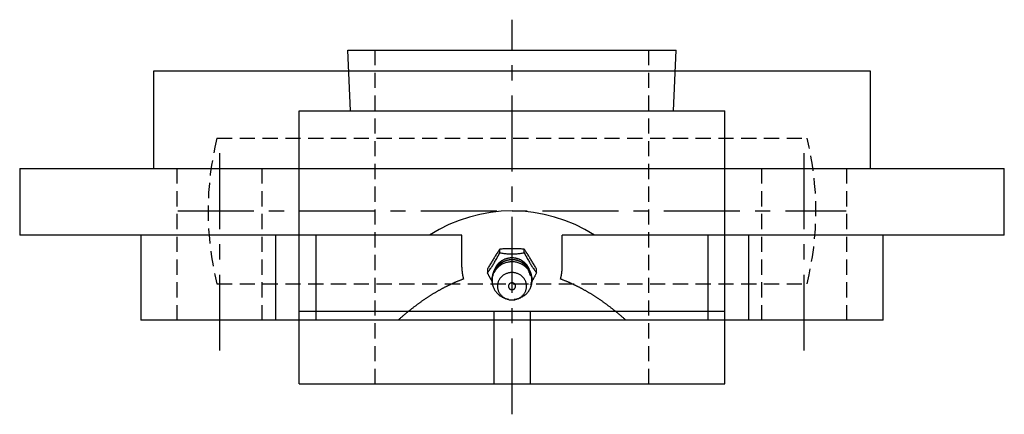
# Model space of a CAD drawing. Extents: x -86 to 176, y -86 to 176.
# Tile 2 of 3: x -81 to 81, y 111 to 176. Entities that reach past the tile are written whole.
import ezdxf

# ---------------------------------------------------------------- set-up
doc = ezdxf.new("R2010")
doc.units = 0
doc.header["$LTSCALE"] = 10
doc.linetypes.add('CENTER', pattern=[2, 1.25, -0.25, 0.25, -0.25])
doc.linetypes.add('HIDDEN', pattern=[0.375, 0.25, -0.125])
doc.layers.get('0').update_dxf_attribs({"linetype": 'CONTINUOUS'})
doc.layers.add('CENTER', color=1, linetype='CENTER')
doc.layers.add('HIDDEN', color=3, linetype='HIDDEN')

msp = doc.modelspace()

# ---------------------------------------------------------------- linework, layer by layer
for p, q in [((-27, 170.9), (27, 170.9)), ((-26.58, 160.9), (-27, 170.9)), ((26.58, 160.9), (27, 170.9)), ((-59, 167.4), (-59, 151.4)), ((59, 167.4), (-59, 167.4)), ((59, 151.4), (59, 167.4)), ((-35, 115.9), (-35, 160.9)), ((-35, 160.9), (35, 160.9)), ((35, 115.9), (35, 160.9)), ((-81, 151.4), (-81, 140.4)), ((-81, 151.4), (81, 151.4)), ((81, 140.4), (81, 151.4)), ((-8.25, 140.4), (-81, 140.4)), ((-61.08, 140.4), (-61.08, 126.4)), ((-38.89, 140.4), (-38.89, 126.4)), ((-32.23, 126.4), (-32.23, 140.4)), ((-8.25, 135.12), (-8.25, 140.4)), ((8.25, 135.12), (8.25, 140.4)), ((81, 140.4), (8.25, 140.4)), ((32.23, 140.4), (32.23, 126.4)), ((38.89, 140.4), (38.89, 126.4)), ((61.08, 126.4), (61.08, 140.4)), ((-2.02, 137.51), (-2.02, 138.09)), ((2.02, 137.51), (2.02, 138.09)), ((-4.04, 134.8), (-4.04, 134.22)), ((4.04, 134.22), (4.04, 134.8)), ((-1.37, 130.1), (-1, 129.94)), ((1, 129.94), (1.37, 130.1)), ((61.08, 126.4), (-61.08, 126.4)), ((-35, 127.9), (35, 127.9)), ((-3, 127.9), (-3, 115.9)), ((3, 127.9), (3, 115.9)), ((-35, 115.9), (35, 115.9))]:
    msp.add_line(p, q)
for points in [[(-2.02, 138.09), (-2.1, 137.98), (-2.18, 137.85), (-2.27, 137.73), (-2.35, 137.6), (-2.44, 137.47), (-2.53, 137.33), (-2.61, 137.2), (-2.7, 137.06), (-2.78, 136.92), (-2.87, 136.79), (-2.95, 136.65), (-3.03, 136.52), (-3.11, 136.39), (-3.19, 136.26), (-3.28, 136.12), (-3.36, 135.98), (-3.45, 135.83), (-3.54, 135.69), (-3.62, 135.54), (-3.71, 135.4), (-3.79, 135.25), (-3.88, 135.1), (-3.96, 134.95), (-4.04, 134.8)], [(2.02, 138.09), (1.86, 138.11), (1.69, 138.12), (1.52, 138.13), (1.35, 138.14), (1.18, 138.15), (1.01, 138.15), (0.84, 138.16), (0.67, 138.16), (0.5, 138.16), (0.33, 138.17), (0.16, 138.17), (0, 138.17), (-0.16, 138.17), (-0.33, 138.17), (-0.5, 138.16), (-0.67, 138.16), (-0.84, 138.16), (-1.01, 138.15), (-1.18, 138.15), (-1.35, 138.14), (-1.52, 138.13), (-1.69, 138.12), (-1.86, 138.11), (-2.02, 138.09)], [(4.04, 134.8), (3.96, 134.95), (3.88, 135.1), (3.79, 135.25), (3.71, 135.4), (3.62, 135.54), (3.54, 135.69), (3.45, 135.83), (3.36, 135.98), (3.28, 136.12), (3.19, 136.26), (3.11, 136.39), (3.03, 136.52), (2.95, 136.65), (2.87, 136.79), (2.78, 136.92), (2.7, 137.06), (2.61, 137.2), (2.53, 137.33), (2.44, 137.47), (2.35, 137.6), (2.27, 137.73), (2.18, 137.85), (2.1, 137.98), (2.02, 138.09)], [(-4.04, 134.22), (-3.96, 134.33), (-3.87, 134.44), (-3.79, 134.55), (-3.71, 134.66), (-3.62, 134.78), (-3.54, 134.9), (-3.45, 135.02), (-3.37, 135.15), (-3.28, 135.27), (-3.2, 135.4), (-3.11, 135.53), (-3.03, 135.67), (-2.95, 135.81), (-2.86, 135.95), (-2.78, 136.1), (-2.69, 136.25), (-2.61, 136.4), (-2.52, 136.55), (-2.44, 136.71), (-2.35, 136.87), (-2.27, 137.02), (-2.19, 137.18), (-2.1, 137.34), (-2.02, 137.51)], [(3.1, 131.88), (3.25, 132.37), (3.31, 132.88), (3.3, 133.39), (3.21, 133.9), (3.04, 134.38), (2.8, 134.83), (2.5, 135.24), (2.13, 135.6), (1.71, 135.9), (1.25, 136.13), (0.77, 136.28), (0.26, 136.36), (-0.25, 136.36), (-0.76, 136.28), (-1.25, 136.13), (-1.71, 135.9), (-2.13, 135.6), (-2.49, 135.24), (-2.8, 134.84), (-3.04, 134.38), (-3.21, 133.9), (-3.3, 133.4), (-3.31, 132.88), (-3.25, 132.37), (-3.1, 131.88)], [(2.79, 134.42), (2.7, 134.67), (2.58, 134.91), (2.44, 135.13), (2.27, 135.35), (2.08, 135.55), (1.87, 135.73), (1.64, 135.89), (1.39, 136.02), (1.13, 136.14), (0.86, 136.23), (0.58, 136.3), (0.29, 136.34), (0, 136.35), (-0.28, 136.34), (-0.57, 136.3), (-0.85, 136.23), (-1.12, 136.14), (-1.38, 136.03), (-1.63, 135.89), (-1.86, 135.73), (-2.07, 135.55), (-2.26, 135.35), (-2.43, 135.14), (-2.58, 134.91)], [(-2.02, 137.51), (-1.85, 137.48), (-1.69, 137.45), (-1.52, 137.43), (-1.35, 137.41), (-1.18, 137.39), (-1.02, 137.37), (-0.85, 137.35), (-0.68, 137.34), (-0.51, 137.33), (-0.34, 137.32), (-0.17, 137.32), (0, 137.31), (0.17, 137.32), (0.34, 137.32), (0.51, 137.33), (0.68, 137.34), (0.85, 137.35), (1.02, 137.37), (1.18, 137.39), (1.35, 137.41), (1.52, 137.43), (1.69, 137.45), (1.85, 137.48), (2.02, 137.51)], [(2.02, 137.51), (2.1, 137.34), (2.19, 137.18), (2.27, 137.02), (2.35, 136.87), (2.44, 136.71), (2.52, 136.55), (2.61, 136.4), (2.69, 136.25), (2.78, 136.1), (2.86, 135.95), (2.95, 135.81), (3.03, 135.67), (3.11, 135.53), (3.2, 135.4), (3.28, 135.27), (3.37, 135.15), (3.45, 135.02), (3.54, 134.9), (3.62, 134.78), (3.71, 134.66), (3.79, 134.55), (3.87, 134.44), (3.96, 134.33), (4.04, 134.22)], [(-2.62, 134.83), (-2.63, 134.82), (-2.63, 134.82), (-2.63, 134.81), (-2.64, 134.8), (-2.64, 134.79), (-2.64, 134.79), (-2.65, 134.78), (-2.65, 134.77), (-2.65, 134.77), (-2.66, 134.76), (-2.66, 134.75), (-2.66, 134.75), (-2.67, 134.74), (-2.67, 134.73), (-2.67, 134.72), (-2.68, 134.72), (-2.68, 134.71), (-2.68, 134.7), (-2.69, 134.69), (-2.69, 134.69), (-2.69, 134.68), (-2.7, 134.67), (-2.7, 134.67), (-2.7, 134.66)], [(-3.28, 132.8), (-3.31, 132.86), (-3.34, 132.91), (-3.37, 132.97), (-3.41, 133.03), (-3.44, 133.08), (-3.47, 133.14), (-3.5, 133.2), (-3.53, 133.26), (-3.57, 133.32), (-3.6, 133.37), (-3.63, 133.43), (-3.66, 133.49), (-3.69, 133.55), (-3.72, 133.61), (-3.76, 133.67), (-3.79, 133.73), (-3.82, 133.79), (-3.85, 133.85), (-3.88, 133.91), (-3.91, 133.97), (-3.95, 134.03), (-3.98, 134.1), (-4.01, 134.16), (-4.04, 134.22)], [(2.84, 134.24), (2.84, 134.25), (2.84, 134.25), (2.84, 134.25), (2.84, 134.26), (2.84, 134.26), (2.84, 134.26), (2.84, 134.27), (2.83, 134.27), (2.83, 134.28), (2.83, 134.28), (2.83, 134.28), (2.83, 134.29), (2.83, 134.29), (2.83, 134.29), (2.83, 134.3), (2.83, 134.3), (2.83, 134.31), (2.82, 134.31), (2.82, 134.31), (2.82, 134.32), (2.82, 134.32), (2.82, 134.32), (2.82, 134.33), (2.82, 134.33)], [(4.04, 134.22), (4, 134.14), (3.96, 134.07), (3.92, 133.99), (3.89, 133.92), (3.85, 133.85), (3.81, 133.77), (3.77, 133.7), (3.73, 133.62), (3.69, 133.55), (3.65, 133.48), (3.61, 133.4), (3.57, 133.33), (3.54, 133.26), (3.5, 133.19), (3.46, 133.12), (3.42, 133.05), (3.38, 132.98), (3.34, 132.91), (3.3, 132.84), (3.26, 132.77), (3.22, 132.7), (3.18, 132.63), (3.14, 132.57), (3.1, 132.5)], [(3.02, 132.36), (3.01, 132.36), (3.01, 132.35), (3.01, 132.35), (3.01, 132.35), (3.01, 132.34), (3.01, 132.34), (3, 132.34), (3, 132.34), (3, 132.33), (3, 132.33), (3, 132.33), (2.99, 132.32), (2.99, 132.32), (2.99, 132.32), (2.99, 132.31), (2.99, 132.31), (2.99, 132.31), (2.98, 132.31), (2.98, 132.3), (2.98, 132.3), (2.98, 132.3), (2.98, 132.29), (2.97, 132.29), (2.97, 132.29)]]:
    msp.add_lwpolyline(points)
for points in [[(3.03, 133.72, 0), (3.03, 133.79, 0), (3.03, 133.85, 0), (3.03, 133.92, 0), (3.03, 133.99, 0), (3.02, 134.06, 0), (3.01, 134.12, 0), (3.01, 134.19, 0), (3, 134.26, 0), (2.98, 134.32, 0), (2.97, 134.39, 0), (2.95, 134.46, 0), (2.94, 134.52, 0), (2.92, 134.59, 0), (2.9, 134.65, 0), (2.88, 134.72, 0), (2.85, 134.78, 0), (2.83, 134.84, 0), (2.8, 134.9, 0), (2.77, 134.97, 0), (2.74, 135.03, 0), (2.71, 135.09, 0), (2.68, 135.15, 0), (2.64, 135.21, 0), (2.61, 135.27, 0), (2.57, 135.32, 0), (2.53, 135.38, 0), (2.49, 135.44, 0), (2.45, 135.49, 0), (2.41, 135.54, 0), (2.36, 135.6, 0), (2.32, 135.65, 0), (2.27, 135.7, 0), (2.22, 135.75, 0), (2.17, 135.8, 0), (2.12, 135.85, 0), (2.07, 135.89, 0), (2.02, 135.94, 0), (1.96, 135.98, 0), (1.91, 136.03, 0), (1.85, 136.07, 0), (1.79, 136.11, 0), (1.73, 136.15, 0), (1.67, 136.19, 0), (1.61, 136.22, 0), (1.55, 136.26, 0), (1.49, 136.29, 0), (1.43, 136.32, 0), (1.36, 136.36, 0), (1.3, 136.38, 0), (1.23, 136.41, 0), (1.17, 136.44, 0), (1.1, 136.47, 0), (1.03, 136.49, 0), (0.97, 136.51, 0), (0.9, 136.53, 0), (0.83, 136.55, 0), (0.76, 136.57, 0), (0.69, 136.59, 0), (0.62, 136.6, 0), (0.55, 136.61, 0), (0.48, 136.62, 0), (0.41, 136.63, 0), (0.34, 136.64, 0), (0.27, 136.65, 0), (0.19, 136.66, 0), (0.12, 136.66, 0), (0.05, 136.66, 0), (-0.02, 136.66, 0), (-0.09, 136.66, 0), (-0.16, 136.66, 0), (-0.24, 136.65, 0), (-0.31, 136.65, 0), (-0.38, 136.64, 0), (-0.45, 136.63, 0), (-0.52, 136.62, 0), (-0.59, 136.61, 0), (-0.66, 136.59, 0), (-0.73, 136.58, 0), (-0.8, 136.56, 0), (-0.87, 136.54, 0), (-0.94, 136.52, 0), (-1.01, 136.5, 0), (-1.07, 136.48, 0), (-1.14, 136.45, 0), (-1.21, 136.43, 0), (-1.27, 136.4, 0), (-1.34, 136.37, 0), (-1.4, 136.34, 0), (-1.47, 136.31, 0), (-1.53, 136.27, 0), (-1.59, 136.24, 0), (-1.65, 136.2, 0), (-1.71, 136.16, 0), (-1.77, 136.13, 0), (-1.83, 136.09, 0), (-1.88, 136.04, 0), (-1.94, 136, 0), (-1.99, 135.96, 0), (-2.05, 135.91, 0), (-2.1, 135.87, 0), (-2.15, 135.82, 0), (-2.2, 135.77, 0), (-2.25, 135.72, 0), (-2.3, 135.67, 0), (-2.34, 135.62, 0), (-2.39, 135.57, 0), (-2.43, 135.51, 0), (-2.47, 135.46, 0), (-2.52, 135.4, 0), (-2.55, 135.35, 0), (-2.59, 135.29, 0), (-2.63, 135.23, 0), (-2.66, 135.17, 0), (-2.7, 135.11, 0), (-2.73, 135.05, 0), (-2.76, 134.99, 0), (-2.79, 134.93, 0), (-2.82, 134.87, 0), (-2.84, 134.8, 0), (-2.87, 134.74, 0), (-2.89, 134.68, 0), (-2.91, 134.61, 0), (-2.93, 134.55, 0), (-2.95, 134.48, 0), (-2.96, 134.42, 0), (-2.98, 134.35, 0), (-2.99, 134.28, 0), (-3, 134.22, 0)], [(2.96, 133.95, 0), (2.95, 134, 0), (2.94, 134.06, 0), (2.93, 134.12, 0), (2.91, 134.17, 0), (2.9, 134.23, 0), (2.88, 134.29, 0), (2.87, 134.34, 0), (2.85, 134.4, 0), (2.83, 134.45, 0), (2.81, 134.51, 0), (2.79, 134.56, 0), (2.76, 134.62, 0), (2.74, 134.67, 0), (2.72, 134.72, 0), (2.69, 134.78, 0), (2.66, 134.83, 0), (2.63, 134.88, 0), (2.6, 134.93, 0), (2.57, 134.98, 0), (2.54, 135.03, 0), (2.51, 135.08, 0), (2.47, 135.13, 0), (2.44, 135.17, 0), (2.4, 135.22, 0), (2.36, 135.27, 0), (2.33, 135.31, 0), (2.29, 135.36, 0), (2.25, 135.4, 0), (2.2, 135.44, 0), (2.16, 135.49, 0), (2.12, 135.53, 0), (2.07, 135.57, 0), (2.03, 135.61, 0), (1.98, 135.65, 0), (1.94, 135.69, 0), (1.89, 135.72, 0), (1.84, 135.76, 0), (1.79, 135.79, 0), (1.74, 135.83, 0), (1.69, 135.86, 0), (1.64, 135.89, 0), (1.59, 135.93, 0), (1.54, 135.96, 0), (1.48, 135.99, 0), (1.43, 136.01, 0), (1.38, 136.04, 0), (1.32, 136.07, 0), (1.26, 136.09, 0), (1.21, 136.12, 0), (1.15, 136.14, 0), (1.09, 136.16, 0), (1.04, 136.18, 0), (0.98, 136.2, 0), (0.92, 136.22, 0), (0.86, 136.24, 0), (0.8, 136.25, 0), (0.74, 136.27, 0), (0.68, 136.28, 0), (0.62, 136.29, 0), (0.56, 136.31, 0), (0.5, 136.32, 0), (0.44, 136.32, 0), (0.38, 136.33, 0), (0.32, 136.34, 0), (0.26, 136.34, 0), (0.19, 136.35, 0), (0.13, 136.35, 0), (0.07, 136.35, 0), (0.01, 136.36, 0), (-0.05, 136.35, 0), (-0.11, 136.35, 0), (-0.18, 136.35, 0), (-0.24, 136.35, 0), (-0.3, 136.34, 0), (-0.36, 136.34, 0), (-0.42, 136.33, 0), (-0.48, 136.32, 0), (-0.54, 136.31, 0), (-0.6, 136.3, 0), (-0.67, 136.28, 0), (-0.73, 136.27, 0), (-0.78, 136.26, 0), (-0.84, 136.24, 0), (-0.9, 136.22, 0), (-0.96, 136.21, 0), (-1.02, 136.19, 0), (-1.08, 136.17, 0), (-1.14, 136.15, 0), (-1.19, 136.12, 0), (-1.25, 136.1, 0), (-1.3, 136.07, 0), (-1.36, 136.05, 0), (-1.41, 136.02, 0), (-1.47, 135.99, 0), (-1.52, 135.96, 0), (-1.57, 135.93, 0), (-1.63, 135.9, 0), (-1.68, 135.87, 0), (-1.73, 135.84, 0), (-1.78, 135.8, 0), (-1.83, 135.77, 0), (-1.88, 135.73, 0), (-1.92, 135.7, 0), (-1.97, 135.66, 0), (-2.02, 135.62, 0), (-2.06, 135.58, 0), (-2.11, 135.54, 0), (-2.15, 135.5, 0), (-2.19, 135.46, 0), (-2.23, 135.41, 0), (-2.27, 135.37, 0), (-2.31, 135.32, 0), (-2.35, 135.28, 0), (-2.39, 135.23, 0), (-2.43, 135.19, 0), (-2.46, 135.14, 0), (-2.5, 135.09, 0), (-2.53, 135.04, 0), (-2.56, 134.99, 0), (-2.59, 134.94, 0), (-2.62, 134.89, 0), (-2.65, 134.84, 0), (-2.68, 134.79, 0), (-2.71, 134.74, 0), (-2.73, 134.68, 0), (-2.76, 134.63, 0), (-2.78, 134.58, 0), (-2.8, 134.52, 0)], [(-8.25, 135.12, 0), (-8.25, 135.1, 0), (-8.25, 135.09, 0), (-8.25, 135.07, 0), (-8.25, 135.06, 0), (-8.25, 135.04, 0), (-8.25, 135.03, 0), (-8.25, 135.01, 0), (-8.25, 134.99, 0), (-8.25, 134.98, 0), (-8.25, 134.96, 0), (-8.25, 134.95, 0), (-8.25, 134.93, 0), (-8.25, 134.92, 0), (-8.25, 134.9, 0), (-8.25, 134.89, 0), (-8.25, 134.87, 0), (-8.25, 134.86, 0), (-8.24, 134.84, 0), (-8.24, 134.82, 0), (-8.24, 134.81, 0), (-8.24, 134.79, 0), (-8.24, 134.78, 0), (-8.24, 134.76, 0), (-8.24, 134.75, 0), (-8.24, 134.73, 0), (-8.24, 134.72, 0), (-8.24, 134.7, 0), (-8.24, 134.69, 0), (-8.24, 134.67, 0), (-8.24, 134.66, 0), (-8.23, 134.64, 0), (-8.23, 134.63, 0), (-8.23, 134.61, 0), (-8.23, 134.6, 0), (-8.23, 134.58, 0), (-8.23, 134.56, 0), (-8.23, 134.55, 0), (-8.23, 134.53, 0), (-8.23, 134.52, 0), (-8.22, 134.5, 0), (-8.22, 134.49, 0), (-8.22, 134.47, 0), (-8.22, 134.46, 0), (-8.22, 134.44, 0), (-8.22, 134.43, 0), (-8.22, 134.41, 0), (-8.21, 134.4, 0), (-8.21, 134.38, 0), (-8.21, 134.37, 0), (-8.21, 134.35, 0), (-8.21, 134.34, 0), (-8.21, 134.32, 0), (-8.2, 134.31, 0), (-8.2, 134.29, 0), (-8.2, 134.28, 0), (-8.2, 134.26, 0), (-8.2, 134.25, 0), (-8.2, 134.23, 0), (-8.19, 134.21, 0), (-8.19, 134.2, 0), (-8.19, 134.18, 0), (-8.19, 134.17, 0), (-8.19, 134.15, 0), (-8.18, 134.14, 0), (-8.18, 134.12, 0), (-8.18, 134.11, 0), (-8.18, 134.09, 0), (-8.18, 134.08, 0), (-8.17, 134.06, 0), (-8.17, 134.05, 0), (-8.17, 134.03, 0), (-8.17, 134.02, 0), (-8.16, 134, 0), (-8.16, 133.99, 0), (-8.16, 133.97, 0), (-8.16, 133.96, 0), (-8.15, 133.94, 0), (-8.15, 133.93, 0), (-8.15, 133.91, 0), (-8.15, 133.9, 0), (-8.14, 133.88, 0), (-8.14, 133.87, 0), (-8.14, 133.85, 0), (-8.14, 133.84, 0), (-8.13, 133.82, 0), (-8.13, 133.81, 0), (-8.13, 133.79, 0), (-8.13, 133.77, 0), (-8.12, 133.76, 0), (-8.12, 133.74, 0), (-8.12, 133.73, 0), (-8.11, 133.71, 0), (-8.11, 133.7, 0), (-8.11, 133.68, 0), (-8.1, 133.67, 0), (-8.1, 133.65, 0), (-8.1, 133.64, 0), (-8.1, 133.62, 0), (-8.09, 133.61, 0), (-8.09, 133.59, 0), (-8.09, 133.58, 0), (-8.08, 133.56, 0), (-8.08, 133.55, 0), (-8.08, 133.53, 0), (-8.07, 133.52, 0), (-8.07, 133.5, 0), (-8.07, 133.49, 0), (-8.06, 133.47, 0), (-8.06, 133.46, 0), (-8.06, 133.44, 0), (-8.05, 133.43, 0), (-8.05, 133.41, 0), (-8.04, 133.4, 0), (-8.04, 133.38, 0), (-8.04, 133.37, 0), (-8.03, 133.35, 0), (-8.03, 133.34, 0), (-8.03, 133.32, 0), (-8.02, 133.31, 0), (-8.02, 133.29, 0), (-8.01, 133.28, 0), (-8.01, 133.26, 0), (-8.01, 133.25, 0), (-8, 133.24, 0), (-8, 133.22, 0), (-8, 133.21, 0), (-7.99, 133.19, 0), (-7.99, 133.18, 0)], [(0.36, 129.84, 0), (0.51, 129.86, 0), (0.66, 129.89, 0), (0.81, 129.92, 0), (0.96, 129.96, 0), (1.1, 130, 0), (1.24, 130.05, 0), (1.38, 130.11, 0), (1.52, 130.17, 0), (1.65, 130.24, 0), (1.78, 130.31, 0), (1.91, 130.39, 0), (2.03, 130.48, 0), (2.15, 130.57, 0), (2.26, 130.66, 0), (2.37, 130.76, 0), (2.47, 130.87, 0), (2.57, 130.98, 0), (2.66, 131.09, 0), (2.75, 131.21, 0), (2.83, 131.33, 0), (2.9, 131.45, 0), (2.97, 131.58, 0), (3.03, 131.71, 0), (3.09, 131.84, 0), (3.14, 131.98, 0), (3.18, 132.12, 0), (3.22, 132.25, 0), (3.25, 132.39, 0), (3.27, 132.53, 0), (3.28, 132.68, 0), (3.29, 132.82, 0), (3.29, 132.96, 0), (3.29, 133.1, 0), (3.28, 133.25, 0), (3.26, 133.39, 0), (3.23, 133.53, 0), (3.2, 133.67, 0), (3.16, 133.8, 0), (3.11, 133.94, 0), (3.06, 134.07, 0), (3, 134.2, 0), (2.93, 134.33, 0), (2.86, 134.46, 0), (2.78, 134.58, 0), (2.7, 134.7, 0), (2.61, 134.81, 0), (2.51, 134.92, 0), (2.41, 135.03, 0), (2.3, 135.13, 0), (2.19, 135.23, 0), (2.08, 135.32, 0), (1.96, 135.41, 0), (1.83, 135.49, 0), (1.7, 135.57, 0), (1.57, 135.64, 0), (1.44, 135.7, 0), (1.3, 135.76, 0), (1.16, 135.82, 0), (1.02, 135.86, 0), (0.87, 135.9, 0), (0.72, 135.94, 0), (0.57, 135.97, 0), (0.42, 135.99, 0), (0.27, 136, 0), (0.12, 136.01, 0), (-0.03, 136.01, 0), (-0.18, 136.01, 0), (-0.33, 136, 0), (-0.48, 135.98, 0), (-0.63, 135.96, 0), (-0.78, 135.93, 0), (-0.93, 135.89, 0), (-1.07, 135.85, 0), (-1.21, 135.8, 0), (-1.35, 135.74, 0), (-1.49, 135.68, 0), (-1.63, 135.61, 0), (-1.76, 135.54, 0), (-1.88, 135.46, 0), (-2, 135.38, 0), (-2.12, 135.29, 0), (-2.24, 135.19, 0), (-2.35, 135.09, 0), (-2.45, 134.99, 0), (-2.55, 134.88, 0), (-2.64, 134.77, 0), (-2.73, 134.65, 0), (-2.81, 134.53, 0), (-2.89, 134.41, 0), (-2.96, 134.28, 0), (-3.02, 134.15, 0), (-3.08, 134.02, 0), (-3.13, 133.89, 0), (-3.17, 133.75, 0), (-3.21, 133.61, 0), (-3.24, 133.47, 0), (-3.27, 133.33, 0), (-3.28, 133.19, 0), (-3.29, 133.05, 0), (-3.29, 132.9, 0), (-3.29, 132.76, 0), (-3.28, 132.62, 0), (-3.26, 132.48, 0), (-3.24, 132.34, 0), (-3.2, 132.2, 0), (-3.17, 132.06, 0), (-3.12, 131.92, 0), (-3.07, 131.79, 0), (-3.01, 131.66, 0), (-2.94, 131.53, 0), (-2.87, 131.4, 0), (-2.8, 131.28, 0), (-2.71, 131.16, 0), (-2.62, 131.05, 0), (-2.53, 130.94, 0), (-2.43, 130.83, 0), (-2.32, 130.72, 0), (-2.21, 130.63, 0), (-2.1, 130.53, 0), (-1.98, 130.44, 0), (-1.86, 130.36, 0), (-1.73, 130.28, 0), (-1.6, 130.21, 0), (-1.46, 130.15, 0), (-1.33, 130.09, 0), (-1.19, 130.03, 0), (-1.04, 129.98, 0), (-0.9, 129.94, 0)], [(7.99, 133.18, 0), (7.99, 133.19, 0), (8, 133.21, 0), (8, 133.22, 0), (8, 133.24, 0), (8.01, 133.25, 0), (8.01, 133.26, 0), (8.01, 133.28, 0), (8.02, 133.29, 0), (8.02, 133.31, 0), (8.03, 133.32, 0), (8.03, 133.34, 0), (8.03, 133.35, 0), (8.04, 133.37, 0), (8.04, 133.38, 0), (8.04, 133.4, 0), (8.05, 133.41, 0), (8.05, 133.43, 0), (8.06, 133.44, 0), (8.06, 133.46, 0), (8.06, 133.47, 0), (8.07, 133.49, 0), (8.07, 133.5, 0), (8.07, 133.52, 0), (8.08, 133.53, 0), (8.08, 133.55, 0), (8.08, 133.56, 0), (8.09, 133.58, 0), (8.09, 133.59, 0), (8.09, 133.61, 0), (8.1, 133.62, 0), (8.1, 133.64, 0), (8.1, 133.65, 0), (8.1, 133.67, 0), (8.11, 133.68, 0), (8.11, 133.7, 0), (8.11, 133.71, 0), (8.12, 133.73, 0), (8.12, 133.74, 0), (8.12, 133.76, 0), (8.13, 133.77, 0), (8.13, 133.79, 0), (8.13, 133.81, 0), (8.13, 133.82, 0), (8.14, 133.84, 0), (8.14, 133.85, 0), (8.14, 133.87, 0), (8.14, 133.88, 0), (8.15, 133.9, 0), (8.15, 133.91, 0), (8.15, 133.93, 0), (8.15, 133.94, 0), (8.16, 133.96, 0), (8.16, 133.97, 0), (8.16, 133.99, 0), (8.16, 134, 0), (8.17, 134.02, 0), (8.17, 134.03, 0), (8.17, 134.05, 0), (8.17, 134.06, 0), (8.18, 134.08, 0), (8.18, 134.09, 0), (8.18, 134.11, 0), (8.18, 134.12, 0), (8.18, 134.14, 0), (8.19, 134.15, 0), (8.19, 134.17, 0), (8.19, 134.18, 0), (8.19, 134.2, 0), (8.19, 134.21, 0), (8.2, 134.23, 0), (8.2, 134.25, 0), (8.2, 134.26, 0), (8.2, 134.28, 0), (8.2, 134.29, 0), (8.2, 134.31, 0), (8.21, 134.32, 0), (8.21, 134.34, 0), (8.21, 134.35, 0), (8.21, 134.37, 0), (8.21, 134.38, 0), (8.21, 134.4, 0), (8.22, 134.41, 0), (8.22, 134.43, 0), (8.22, 134.44, 0), (8.22, 134.46, 0), (8.22, 134.47, 0), (8.22, 134.49, 0), (8.22, 134.5, 0), (8.23, 134.52, 0), (8.23, 134.53, 0), (8.23, 134.55, 0), (8.23, 134.56, 0), (8.23, 134.58, 0), (8.23, 134.6, 0), (8.23, 134.61, 0), (8.23, 134.63, 0), (8.23, 134.64, 0), (8.24, 134.66, 0), (8.24, 134.67, 0), (8.24, 134.69, 0), (8.24, 134.7, 0), (8.24, 134.72, 0), (8.24, 134.73, 0), (8.24, 134.75, 0), (8.24, 134.76, 0), (8.24, 134.78, 0), (8.24, 134.79, 0), (8.24, 134.81, 0), (8.24, 134.82, 0), (8.24, 134.84, 0), (8.25, 134.86, 0), (8.25, 134.87, 0), (8.25, 134.89, 0), (8.25, 134.9, 0), (8.25, 134.92, 0), (8.25, 134.93, 0), (8.25, 134.95, 0), (8.25, 134.96, 0), (8.25, 134.98, 0), (8.25, 134.99, 0), (8.25, 135.01, 0), (8.25, 135.03, 0), (8.25, 135.04, 0), (8.25, 135.06, 0), (8.25, 135.07, 0), (8.25, 135.09, 0), (8.25, 135.1, 0), (8.25, 135.12, 0)], [(-7.99, 133.18, 0), (-8.07, 133.14, 0), (-8.16, 133.11, 0), (-8.24, 133.08, 0), (-8.33, 133.05, 0), (-8.41, 133.01, 0), (-8.5, 132.98, 0), (-8.59, 132.95, 0), (-8.67, 132.91, 0), (-8.76, 132.88, 0), (-8.84, 132.84, 0), (-8.93, 132.81, 0), (-9.01, 132.77, 0), (-9.1, 132.74, 0), (-9.18, 132.7, 0), (-9.27, 132.66, 0), (-9.35, 132.63, 0), (-9.44, 132.59, 0), (-9.52, 132.55, 0), (-9.61, 132.51, 0), (-9.69, 132.48, 0), (-9.78, 132.44, 0), (-9.86, 132.4, 0), (-9.95, 132.36, 0), (-10.03, 132.32, 0), (-10.12, 132.28, 0), (-10.2, 132.24, 0), (-10.29, 132.2, 0), (-10.37, 132.16, 0), (-10.46, 132.12, 0), (-10.54, 132.08, 0), (-10.63, 132.03, 0), (-10.71, 131.99, 0), (-10.8, 131.95, 0), (-10.88, 131.91, 0), (-10.97, 131.87, 0), (-11.05, 131.82, 0), (-11.14, 131.78, 0), (-11.22, 131.73, 0), (-11.31, 131.69, 0), (-11.39, 131.64, 0), (-11.48, 131.6, 0), (-11.56, 131.55, 0), (-11.65, 131.51, 0), (-11.73, 131.46, 0), (-11.82, 131.41, 0), (-11.9, 131.37, 0), (-11.98, 131.32, 0), (-12.07, 131.27, 0), (-12.15, 131.22, 0), (-12.24, 131.18, 0), (-12.32, 131.13, 0), (-12.41, 131.08, 0), (-12.49, 131.03, 0), (-12.58, 130.98, 0), (-12.66, 130.93, 0), (-12.74, 130.88, 0), (-12.83, 130.83, 0), (-12.91, 130.78, 0), (-13, 130.73, 0), (-13.08, 130.68, 0), (-13.17, 130.62, 0), (-13.25, 130.57, 0), (-13.33, 130.52, 0), (-13.42, 130.47, 0), (-13.5, 130.41, 0), (-13.59, 130.36, 0), (-13.67, 130.31, 0), (-13.75, 130.25, 0), (-13.84, 130.2, 0), (-13.92, 130.14, 0), (-14.01, 130.09, 0), (-14.09, 130.03, 0), (-14.17, 129.98, 0), (-14.26, 129.92, 0), (-14.34, 129.86, 0), (-14.42, 129.81, 0), (-14.51, 129.75, 0), (-14.59, 129.69, 0), (-14.68, 129.63, 0), (-14.76, 129.58, 0), (-14.84, 129.52, 0), (-14.93, 129.46, 0), (-15.01, 129.4, 0), (-15.09, 129.34, 0), (-15.18, 129.28, 0), (-15.26, 129.22, 0), (-15.34, 129.16, 0), (-15.43, 129.1, 0), (-15.51, 129.04, 0), (-15.59, 128.98, 0), (-15.68, 128.92, 0), (-15.76, 128.85, 0), (-15.84, 128.79, 0), (-15.93, 128.73, 0), (-16.01, 128.66, 0), (-16.09, 128.6, 0), (-16.18, 128.54, 0), (-16.26, 128.47, 0), (-16.34, 128.41, 0), (-16.43, 128.34, 0), (-16.51, 128.28, 0), (-16.59, 128.21, 0), (-16.67, 128.15, 0), (-16.76, 128.08, 0), (-16.84, 128.02, 0), (-16.92, 127.95, 0), (-17.01, 127.88, 0), (-17.09, 127.81, 0), (-17.17, 127.75, 0), (-17.25, 127.68, 0), (-17.34, 127.61, 0), (-17.42, 127.54, 0), (-17.5, 127.47, 0), (-17.58, 127.4, 0), (-17.67, 127.33, 0), (-17.75, 127.27, 0), (-17.83, 127.19, 0), (-17.91, 127.12, 0), (-18, 127.05, 0), (-18.08, 126.98, 0), (-18.16, 126.91, 0), (-18.24, 126.84, 0), (-18.32, 126.77, 0), (-18.41, 126.69, 0), (-18.49, 126.62, 0), (-18.57, 126.55, 0), (-18.65, 126.47, 0), (-18.73, 126.4, 0)], [(-2.84, 134.43, 0), (-2.84, 134.43, 0), (-2.84, 134.43, 0), (-2.84, 134.42, 0), (-2.84, 134.42, 0), (-2.84, 134.42, 0), (-2.84, 134.42, 0), (-2.84, 134.42, 0), (-2.84, 134.42, 0), (-2.84, 134.42, 0), (-2.84, 134.42, 0), (-2.84, 134.42, 0), (-2.84, 134.42, 0), (-2.84, 134.42, 0), (-2.84, 134.42, 0), (-2.84, 134.42, 0), (-2.84, 134.42, 0), (-2.84, 134.41, 0), (-2.84, 134.41, 0), (-2.84, 134.41, 0), (-2.84, 134.41, 0), (-2.84, 134.41, 0), (-2.84, 134.41, 0), (-2.84, 134.41, 0), (-2.84, 134.41, 0), (-2.84, 134.41, 0), (-2.84, 134.41, 0), (-2.85, 134.41, 0), (-2.85, 134.41, 0), (-2.85, 134.41, 0), (-2.85, 134.41, 0), (-2.85, 134.41, 0), (-2.85, 134.41, 0), (-2.85, 134.41, 0), (-2.85, 134.41, 0), (-2.85, 134.4, 0), (-2.85, 134.4, 0), (-2.85, 134.4, 0), (-2.85, 134.4, 0), (-2.85, 134.4, 0), (-2.85, 134.4, 0), (-2.85, 134.4, 0), (-2.85, 134.4, 0), (-2.85, 134.4, 0), (-2.85, 134.4, 0), (-2.85, 134.4, 0), (-2.85, 134.4, 0), (-2.85, 134.4, 0), (-2.85, 134.4, 0), (-2.85, 134.4, 0), (-2.85, 134.4, 0), (-2.85, 134.4, 0), (-2.85, 134.39, 0), (-2.85, 134.39, 0), (-2.85, 134.39, 0), (-2.85, 134.39, 0), (-2.85, 134.39, 0), (-2.85, 134.39, 0), (-2.85, 134.39, 0), (-2.85, 134.39, 0), (-2.85, 134.39, 0), (-2.85, 134.39, 0), (-2.85, 134.39, 0), (-2.85, 134.39, 0), (-2.85, 134.39, 0), (-2.85, 134.39, 0), (-2.85, 134.38, 0), (-2.85, 134.38, 0), (-2.85, 134.38, 0), (-2.85, 134.38, 0), (-2.85, 134.38, 0), (-2.85, 134.38, 0), (-2.85, 134.38, 0), (-2.85, 134.38, 0), (-2.85, 134.38, 0), (-2.86, 134.38, 0), (-2.86, 134.38, 0), (-2.86, 134.38, 0), (-2.86, 134.38, 0), (-2.86, 134.38, 0), (-2.86, 134.38, 0), (-2.86, 134.38, 0), (-2.86, 134.38, 0), (-2.86, 134.38, 0), (-2.86, 134.37, 0), (-2.86, 134.37, 0), (-2.86, 134.37, 0), (-2.86, 134.37, 0), (-2.86, 134.37, 0), (-2.86, 134.37, 0), (-2.86, 134.37, 0), (-2.86, 134.37, 0), (-2.86, 134.37, 0), (-2.86, 134.37, 0), (-2.86, 134.37, 0), (-2.86, 134.37, 0), (-2.86, 134.37, 0), (-2.86, 134.37, 0), (-2.86, 134.37, 0), (-2.86, 134.37, 0), (-2.86, 134.37, 0), (-2.86, 134.36, 0), (-2.86, 134.36, 0), (-2.86, 134.36, 0), (-2.86, 134.36, 0), (-2.86, 134.36, 0), (-2.86, 134.36, 0), (-2.86, 134.36, 0), (-2.86, 134.36, 0), (-2.86, 134.36, 0), (-2.86, 134.36, 0), (-2.86, 134.36, 0), (-2.86, 134.36, 0), (-2.86, 134.36, 0), (-2.86, 134.36, 0), (-2.86, 134.35, 0), (-2.86, 134.35, 0), (-2.86, 134.35, 0), (-2.86, 134.35, 0), (-2.86, 134.35, 0), (-2.86, 134.35, 0), (-2.86, 134.35, 0), (-2.86, 134.35, 0), (-2.86, 134.35, 0), (-2.86, 134.35, 0), (-2.87, 134.35, 0), (-2.87, 134.35, 0), (-2.87, 134.35, 0), (-2.87, 134.35, 0)], [(-2.4, 131.99, 0), (-2.4, 131.88, 0), (-2.39, 131.77, 0), (-2.37, 131.66, 0), (-2.35, 131.55, 0), (-2.33, 131.45, 0), (-2.3, 131.34, 0), (-2.26, 131.23, 0), (-2.22, 131.13, 0), (-2.17, 131.03, 0), (-2.12, 130.93, 0), (-2.06, 130.83, 0), (-2, 130.74, 0), (-1.93, 130.65, 0), (-1.86, 130.56, 0), (-1.78, 130.48, 0), (-1.7, 130.4, 0), (-1.61, 130.32, 0), (-1.52, 130.25, 0), (-1.43, 130.18, 0), (-1.33, 130.12, 0), (-1.23, 130.06, 0), (-1.13, 130, 0), (-1.03, 129.96, 0), (-0.92, 129.91, 0), (-0.81, 129.87, 0), (-0.7, 129.84, 0), (-0.58, 129.81, 0), (-0.47, 129.78, 0), (-0.35, 129.76, 0), (-0.24, 129.75, 0), (-0.12, 129.74, 0), (0, 129.74, 0), (0.12, 129.74, 0), (0.24, 129.75, 0), (0.35, 129.76, 0), (0.47, 129.78, 0), (0.58, 129.81, 0), (0.7, 129.84, 0), (0.81, 129.87, 0), (0.92, 129.91, 0), (1.03, 129.96, 0), (1.13, 130, 0), (1.23, 130.06, 0), (1.33, 130.12, 0), (1.43, 130.18, 0), (1.52, 130.25, 0), (1.61, 130.32, 0), (1.7, 130.4, 0), (1.78, 130.48, 0), (1.86, 130.56, 0), (1.93, 130.65, 0), (2, 130.74, 0), (2.06, 130.83, 0), (2.12, 130.93, 0), (2.17, 131.03, 0), (2.22, 131.13, 0), (2.26, 131.23, 0), (2.3, 131.34, 0), (2.33, 131.45, 0), (2.35, 131.55, 0), (2.37, 131.66, 0), (2.39, 131.77, 0), (2.4, 131.88, 0), (2.4, 131.99, 0), (2.4, 132.1, 0), (2.39, 132.22, 0), (2.37, 132.32, 0), (2.35, 132.43, 0), (2.33, 132.54, 0), (2.3, 132.65, 0), (2.26, 132.75, 0), (2.22, 132.86, 0), (2.17, 132.96, 0), (2.12, 133.06, 0), (2.06, 133.15, 0), (2, 133.25, 0), (1.93, 133.34, 0), (1.86, 133.42, 0), (1.78, 133.51, 0), (1.7, 133.59, 0), (1.61, 133.66, 0), (1.52, 133.74, 0), (1.43, 133.81, 0), (1.33, 133.87, 0), (1.23, 133.93, 0), (1.13, 133.98, 0), (1.03, 134.03, 0), (0.92, 134.08, 0), (0.81, 134.12, 0), (0.7, 134.15, 0), (0.58, 134.18, 0), (0.47, 134.21, 0), (0.35, 134.22, 0), (0.24, 134.24, 0), (0.12, 134.25, 0), (0, 134.25, 0), (-0.12, 134.25, 0), (-0.24, 134.24, 0), (-0.35, 134.22, 0), (-0.47, 134.21, 0), (-0.58, 134.18, 0), (-0.7, 134.15, 0), (-0.81, 134.12, 0), (-0.92, 134.08, 0), (-1.03, 134.03, 0), (-1.13, 133.98, 0), (-1.23, 133.93, 0), (-1.33, 133.87, 0), (-1.43, 133.81, 0), (-1.52, 133.74, 0), (-1.61, 133.66, 0), (-1.7, 133.59, 0), (-1.78, 133.51, 0), (-1.86, 133.42, 0), (-1.93, 133.34, 0), (-2, 133.25, 0), (-2.06, 133.15, 0), (-2.12, 133.06, 0), (-2.17, 132.96, 0), (-2.22, 132.86, 0), (-2.26, 132.75, 0), (-2.3, 132.65, 0), (-2.33, 132.54, 0), (-2.35, 132.43, 0), (-2.37, 132.32, 0), (-2.39, 132.22, 0), (-2.4, 132.1, 0), (-2.4, 131.99, 0)], [(18.73, 126.4, 0), (18.65, 126.47, 0), (18.57, 126.55, 0), (18.49, 126.62, 0), (18.41, 126.69, 0), (18.32, 126.77, 0), (18.24, 126.84, 0), (18.16, 126.91, 0), (18.08, 126.98, 0), (18, 127.05, 0), (17.91, 127.12, 0), (17.83, 127.19, 0), (17.75, 127.27, 0), (17.67, 127.33, 0), (17.58, 127.4, 0), (17.5, 127.47, 0), (17.42, 127.54, 0), (17.34, 127.61, 0), (17.25, 127.68, 0), (17.17, 127.75, 0), (17.09, 127.81, 0), (17.01, 127.88, 0), (16.92, 127.95, 0), (16.84, 128.02, 0), (16.76, 128.08, 0), (16.67, 128.15, 0), (16.59, 128.21, 0), (16.51, 128.28, 0), (16.43, 128.34, 0), (16.34, 128.41, 0), (16.26, 128.47, 0), (16.18, 128.54, 0), (16.09, 128.6, 0), (16.01, 128.66, 0), (15.93, 128.73, 0), (15.84, 128.79, 0), (15.76, 128.85, 0), (15.68, 128.92, 0), (15.59, 128.98, 0), (15.51, 129.04, 0), (15.43, 129.1, 0), (15.34, 129.16, 0), (15.26, 129.22, 0), (15.18, 129.28, 0), (15.09, 129.34, 0), (15.01, 129.4, 0), (14.93, 129.46, 0), (14.84, 129.52, 0), (14.76, 129.58, 0), (14.68, 129.63, 0), (14.59, 129.69, 0), (14.51, 129.75, 0), (14.42, 129.81, 0), (14.34, 129.86, 0), (14.26, 129.92, 0), (14.17, 129.98, 0), (14.09, 130.03, 0), (14.01, 130.09, 0), (13.92, 130.14, 0), (13.84, 130.2, 0), (13.75, 130.25, 0), (13.67, 130.31, 0), (13.59, 130.36, 0), (13.5, 130.41, 0), (13.42, 130.47, 0), (13.33, 130.52, 0), (13.25, 130.57, 0), (13.17, 130.62, 0), (13.08, 130.68, 0), (13, 130.73, 0), (12.91, 130.78, 0), (12.83, 130.83, 0), (12.74, 130.88, 0), (12.66, 130.93, 0), (12.58, 130.98, 0), (12.49, 131.03, 0), (12.41, 131.08, 0), (12.32, 131.13, 0), (12.24, 131.18, 0), (12.15, 131.22, 0), (12.07, 131.27, 0), (11.98, 131.32, 0), (11.9, 131.37, 0), (11.82, 131.41, 0), (11.73, 131.46, 0), (11.65, 131.51, 0), (11.56, 131.55, 0), (11.48, 131.6, 0), (11.39, 131.64, 0), (11.31, 131.69, 0), (11.22, 131.73, 0), (11.14, 131.78, 0), (11.05, 131.82, 0), (10.97, 131.87, 0), (10.88, 131.91, 0), (10.8, 131.95, 0), (10.71, 131.99, 0), (10.63, 132.03, 0), (10.54, 132.08, 0), (10.46, 132.12, 0), (10.37, 132.16, 0), (10.29, 132.2, 0), (10.2, 132.24, 0), (10.12, 132.28, 0), (10.03, 132.32, 0), (9.95, 132.36, 0), (9.86, 132.4, 0), (9.78, 132.44, 0), (9.69, 132.48, 0), (9.61, 132.51, 0), (9.52, 132.55, 0), (9.44, 132.59, 0), (9.35, 132.63, 0), (9.27, 132.66, 0), (9.18, 132.7, 0), (9.1, 132.74, 0), (9.01, 132.77, 0), (8.93, 132.81, 0), (8.84, 132.84, 0), (8.76, 132.88, 0), (8.67, 132.91, 0), (8.59, 132.95, 0), (8.5, 132.98, 0), (8.41, 133.01, 0), (8.33, 133.05, 0), (8.24, 133.08, 0), (8.16, 133.11, 0), (8.07, 133.14, 0), (7.99, 133.18, 0)], [(-0.59, 131.99, 0), (-0.59, 131.97, 0), (-0.59, 131.94, 0), (-0.58, 131.91, 0), (-0.58, 131.89, 0), (-0.57, 131.86, 0), (-0.56, 131.83, 0), (-0.55, 131.81, 0), (-0.54, 131.78, 0), (-0.53, 131.76, 0), (-0.52, 131.73, 0), (-0.51, 131.71, 0), (-0.49, 131.69, 0), (-0.47, 131.66, 0), (-0.46, 131.64, 0), (-0.44, 131.62, 0), (-0.42, 131.6, 0), (-0.4, 131.58, 0), (-0.37, 131.57, 0), (-0.35, 131.55, 0), (-0.33, 131.53, 0), (-0.3, 131.52, 0), (-0.28, 131.5, 0), (-0.25, 131.49, 0), (-0.23, 131.48, 0), (-0.2, 131.47, 0), (-0.17, 131.46, 0), (-0.14, 131.46, 0), (-0.11, 131.45, 0), (-0.09, 131.45, 0), (-0.06, 131.44, 0), (-0.03, 131.44, 0), (0, 131.44, 0), (0.03, 131.44, 0), (0.06, 131.44, 0), (0.09, 131.45, 0), (0.11, 131.45, 0), (0.14, 131.46, 0), (0.17, 131.46, 0), (0.2, 131.47, 0), (0.23, 131.48, 0), (0.25, 131.49, 0), (0.28, 131.5, 0), (0.3, 131.52, 0), (0.33, 131.53, 0), (0.35, 131.55, 0), (0.37, 131.57, 0), (0.4, 131.58, 0), (0.42, 131.6, 0), (0.44, 131.62, 0), (0.46, 131.64, 0), (0.47, 131.66, 0), (0.49, 131.69, 0), (0.51, 131.71, 0), (0.52, 131.73, 0), (0.53, 131.76, 0), (0.54, 131.78, 0), (0.55, 131.81, 0), (0.56, 131.83, 0), (0.57, 131.86, 0), (0.58, 131.89, 0), (0.58, 131.91, 0), (0.59, 131.94, 0), (0.59, 131.97, 0), (0.59, 131.99, 0), (0.59, 132.02, 0), (0.59, 132.05, 0), (0.58, 132.07, 0), (0.58, 132.1, 0), (0.57, 132.13, 0), (0.56, 132.15, 0), (0.55, 132.18, 0), (0.54, 132.21, 0), (0.53, 132.23, 0), (0.52, 132.25, 0), (0.51, 132.28, 0), (0.49, 132.3, 0), (0.47, 132.32, 0), (0.46, 132.34, 0), (0.44, 132.37, 0), (0.42, 132.38, 0), (0.4, 132.4, 0), (0.37, 132.42, 0), (0.35, 132.44, 0), (0.33, 132.45, 0), (0.3, 132.47, 0), (0.28, 132.48, 0), (0.25, 132.49, 0), (0.23, 132.5, 0), (0.2, 132.51, 0), (0.17, 132.52, 0), (0.14, 132.53, 0), (0.11, 132.54, 0), (0.09, 132.54, 0), (0.06, 132.54, 0), (0.03, 132.55, 0), (0, 132.55, 0), (-0.03, 132.55, 0), (-0.06, 132.54, 0), (-0.09, 132.54, 0), (-0.11, 132.54, 0), (-0.14, 132.53, 0), (-0.17, 132.52, 0), (-0.2, 132.51, 0), (-0.23, 132.5, 0), (-0.25, 132.49, 0), (-0.28, 132.48, 0), (-0.3, 132.47, 0), (-0.33, 132.45, 0), (-0.35, 132.44, 0), (-0.37, 132.42, 0), (-0.4, 132.4, 0), (-0.42, 132.38, 0), (-0.44, 132.37, 0), (-0.46, 132.34, 0), (-0.47, 132.32, 0), (-0.49, 132.3, 0), (-0.51, 132.28, 0), (-0.52, 132.25, 0), (-0.53, 132.23, 0), (-0.54, 132.21, 0), (-0.55, 132.18, 0), (-0.56, 132.15, 0), (-0.57, 132.13, 0), (-0.58, 132.1, 0), (-0.58, 132.07, 0), (-0.59, 132.05, 0), (-0.59, 132.02, 0), (-0.59, 131.99, 0)], [(-0.72, 129.9, 0), (-0.72, 129.9, 0), (-0.72, 129.9, 0), (-0.72, 129.9, 0), (-0.72, 129.9, 0), (-0.72, 129.9, 0), (-0.71, 129.9, 0), (-0.71, 129.9, 0), (-0.71, 129.9, 0), (-0.71, 129.9, 0), (-0.71, 129.9, 0), (-0.71, 129.9, 0), (-0.71, 129.89, 0), (-0.7, 129.89, 0), (-0.7, 129.89, 0), (-0.7, 129.89, 0), (-0.7, 129.89, 0), (-0.7, 129.89, 0), (-0.7, 129.89, 0), (-0.7, 129.89, 0), (-0.7, 129.89, 0), (-0.69, 129.89, 0), (-0.69, 129.89, 0), (-0.69, 129.89, 0), (-0.69, 129.89, 0), (-0.69, 129.89, 0), (-0.69, 129.89, 0), (-0.69, 129.89, 0), (-0.68, 129.89, 0), (-0.68, 129.89, 0), (-0.68, 129.89, 0), (-0.68, 129.89, 0), (-0.68, 129.89, 0), (-0.68, 129.89, 0), (-0.68, 129.89, 0), (-0.67, 129.89, 0), (-0.67, 129.89, 0), (-0.67, 129.89, 0), (-0.67, 129.89, 0), (-0.67, 129.89, 0), (-0.67, 129.89, 0), (-0.67, 129.89, 0), (-0.66, 129.89, 0), (-0.66, 129.89, 0), (-0.66, 129.88, 0), (-0.66, 129.88, 0), (-0.66, 129.88, 0), (-0.66, 129.88, 0), (-0.66, 129.88, 0), (-0.65, 129.88, 0), (-0.65, 129.88, 0), (-0.65, 129.88, 0), (-0.65, 129.88, 0), (-0.65, 129.88, 0), (-0.65, 129.88, 0), (-0.65, 129.88, 0), (-0.64, 129.88, 0), (-0.64, 129.88, 0), (-0.64, 129.88, 0), (-0.64, 129.88, 0), (-0.64, 129.88, 0), (-0.64, 129.88, 0), (-0.64, 129.88, 0), (-0.64, 129.88, 0), (-0.63, 129.88, 0), (-0.63, 129.88, 0), (-0.63, 129.88, 0), (-0.63, 129.88, 0), (-0.63, 129.88, 0), (-0.63, 129.88, 0), (-0.63, 129.88, 0), (-0.62, 129.88, 0), (-0.62, 129.88, 0), (-0.62, 129.88, 0), (-0.62, 129.88, 0), (-0.62, 129.88, 0), (-0.62, 129.88, 0), (-0.62, 129.88, 0), (-0.61, 129.88, 0), (-0.61, 129.88, 0), (-0.61, 129.88, 0), (-0.61, 129.88, 0), (-0.61, 129.88, 0), (-0.61, 129.88, 0), (-0.61, 129.88, 0), (-0.6, 129.88, 0), (-0.6, 129.88, 0), (-0.6, 129.87, 0), (-0.6, 129.87, 0), (-0.6, 129.87, 0), (-0.6, 129.87, 0), (-0.6, 129.87, 0), (-0.59, 129.87, 0), (-0.59, 129.87, 0), (-0.59, 129.87, 0), (-0.59, 129.87, 0), (-0.59, 129.87, 0), (-0.59, 129.87, 0), (-0.59, 129.87, 0), (-0.58, 129.87, 0), (-0.58, 129.87, 0), (-0.58, 129.87, 0), (-0.58, 129.87, 0), (-0.58, 129.87, 0), (-0.58, 129.87, 0), (-0.58, 129.87, 0), (-0.57, 129.87, 0), (-0.57, 129.87, 0), (-0.57, 129.87, 0), (-0.57, 129.87, 0), (-0.57, 129.87, 0), (-0.57, 129.87, 0), (-0.57, 129.87, 0), (-0.56, 129.87, 0), (-0.56, 129.87, 0), (-0.56, 129.87, 0), (-0.56, 129.87, 0), (-0.56, 129.87, 0), (-0.56, 129.87, 0), (-0.56, 129.87, 0), (-0.56, 129.87, 0), (-0.55, 129.87, 0), (-0.55, 129.87, 0), (-0.55, 129.87, 0), (-0.55, 129.87, 0), (-0.55, 129.87, 0), (-0.55, 129.87, 0), (-0.55, 129.87, 0), (-0.54, 129.87, 0)]]:
    msp.add_polyline3d(points)
msp.add_arc((0, 119.4), 25, 57.1033, 122.8967)
at = {"layer": 'CENTER'}
for p, q in [((0, 110.9), (0, 175.9)), ((-48.08, 121.4), (-48.08, 156.4)), ((48.08, 121.4), (48.08, 156.4)), ((-55, 144.4), (55, 144.4))]:
    msp.add_line(p, q, dxfattribs=at)
at = {"layer": 'HIDDEN'}
for p, q in [((-22.5, 115.9), (-22.5, 170.9)), ((22.5, 115.9), (22.5, 170.9)), ((-48.54, 156.4), (48.54, 156.4)), ((-55.08, 126.4), (-55.08, 151.4)), ((-41.08, 126.4), (-41.08, 151.4)), ((41.08, 126.4), (41.08, 151.4)), ((55.08, 126.4), (55.08, 151.4)), ((-48.54, 132.4), (48.54, 132.4))]:
    msp.add_line(p, q, dxfattribs=at)
for start, end in [(166.1135, 193.8865), (346.1135, 13.8865)]:
    msp.add_arc((0, 144.4), 50, start, end, dxfattribs=at)

doc.saveas('drawing.dxf')
